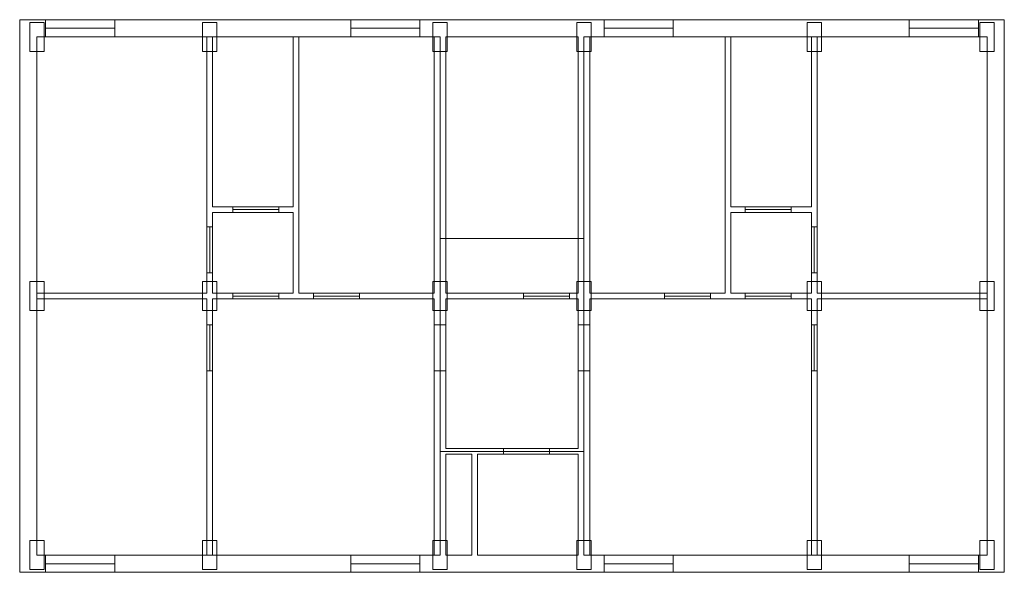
# Model space of a CAD drawing. Header units: millimetres. Extents: x -0.3 to 16.8, y -0.3 to 9.3.
import ezdxf

# ---------------------------------------------------------------- set-up
doc = ezdxf.new("R2010")
doc.units = ezdxf.units.MM
for name, color, linetype, lineweight in [('COLUMN', 41, 'Continuous', 9), ('DOOR', 32, 'Continuous', 15), ('EXTERNAL_WALL', 8, 'Continuous', 0), ('FLOOR_SLAB', 33, 'Continuous', 0), ('PARTITION', 8, 'Continuous', 0), ('WINDOW', 150, 'Continuous', 15)]:
    doc.layers.add(name, color=color, linetype=linetype, lineweight=lineweight)

msp = doc.modelspace()

# ---------------------------------------------------------------- linework, layer by layer
at = {"layer": 'COLUMN', "color": 36, "lineweight": 0, "true_color": 0x874e01}
for points in [[(-0.125, 8.75), (0.125, 8.75), (0.125, 9.25), (-0.125, 9.25), (-0.125, 8.75)], [(2.875, 8.75), (3.125, 8.75), (3.125, 9.25), (2.875, 9.25), (2.875, 8.75)], [(6.875, 8.75), (7.125, 8.75), (7.125, 9.25), (6.875, 9.25), (6.875, 8.75)], [(9.375, 8.75), (9.625, 8.75), (9.625, 9.25), (9.375, 9.25), (9.375, 8.75)], [(13.375, 8.75), (13.625, 8.75), (13.625, 9.25), (13.375, 9.25), (13.375, 8.75)], [(16.375, 8.75), (16.625, 8.75), (16.625, 9.25), (16.375, 9.25), (16.375, 8.75)], [(-0.125, 4.25), (0.125, 4.25), (0.125, 4.75), (-0.125, 4.75), (-0.125, 4.25)], [(2.875, 4.25), (3.125, 4.25), (3.125, 4.75), (2.875, 4.75), (2.875, 4.25)], [(6.875, 4.25), (7.125, 4.25), (7.125, 4.75), (6.875, 4.75), (6.875, 4.25)], [(9.375, 4.25), (9.625, 4.25), (9.625, 4.75), (9.375, 4.75), (9.375, 4.25)], [(13.375, 4.25), (13.625, 4.25), (13.625, 4.75), (13.375, 4.75), (13.375, 4.25)], [(16.375, 4.25), (16.625, 4.25), (16.625, 4.75), (16.375, 4.75), (16.375, 4.25)], [(-0.125, -0.25), (0.125, -0.25), (0.125, 0.25), (-0.125, 0.25), (-0.125, -0.25)], [(2.875, -0.25), (3.125, -0.25), (3.125, 0.25), (2.875, 0.25), (2.875, -0.25)], [(6.875, -0.25), (7.125, -0.25), (7.125, 0.25), (6.875, 0.25), (6.875, -0.25)], [(9.375, -0.25), (9.625, -0.25), (9.625, 0.25), (9.375, 0.25), (9.375, -0.25)], [(13.375, -0.25), (13.625, -0.25), (13.625, 0.25), (13.375, 0.25), (13.375, -0.25)], [(16.375, -0.25), (16.625, -0.25), (16.625, 0.25), (16.375, 0.25), (16.375, -0.25)]]:
    msp.add_lwpolyline(points, close=True, dxfattribs=at)
at = {"layer": 'DOOR', "color": 36, "lineweight": 0, "true_color": 0x874e01}
for p, q in [((3.4, 6.05), (3.4, 5.95)), ((4.2, 6.05), (4.2, 5.95)), ((12.3, 5.95), (12.3, 6.05)), ((13.1, 5.95), (13.1, 6.05)), ((2.95, 5.7), (3.05, 5.7)), ((13.45, 5.7), (13.55, 5.7)), ((2.95, 4.9), (3.05, 4.9)), ((13.45, 4.9), (13.55, 4.9)), ((3.4, 4.45), (3.4, 4.55)), ((4.2, 4.45), (4.2, 4.55)), ((4.8, 4.45), (4.8, 4.55)), ((5.6, 4.45), (5.6, 4.55)), ((8.45, 4.55), (8.45, 4.45)), ((9.25, 4.55), (9.25, 4.45)), ((10.9, 4.55), (10.9, 4.45)), ((11.7, 4.55), (11.7, 4.45)), ((12.3, 4.55), (12.3, 4.45)), ((13.1, 4.55), (13.1, 4.45)), ((2.95, 4), (3.05, 4)), ((7.1, 4), (6.9, 4)), ((9.6, 4), (9.4, 4)), ((13.45, 4), (13.55, 4)), ((2.95, 3.2), (3.05, 3.2)), ((7.1, 3.2), (6.9, 3.2)), ((9.6, 3.2), (9.4, 3.2)), ((13.45, 3.2), (13.55, 3.2)), ((8.1, 1.75), (8.1, 1.85)), ((8.9, 1.75), (8.9, 1.85))]:
    msp.add_line(p, q, dxfattribs=at)
for points in [[(3.4, 6), (4.2, 6)], [(13.1, 6), (12.3, 6)], [(3, 4.9), (3, 5.7)], [(13.5, 4.9), (13.5, 5.7)], [(4.2, 4.5), (3.4, 4.5)], [(5.6, 4.5), (4.8, 4.5)], [(8.45, 4.5), (9.25, 4.5)], [(10.9, 4.5), (11.7, 4.5)], [(12.3, 4.5), (13.1, 4.5)], [(3, 3.2), (3, 4)], [(7, 4), (7, 3.2)], [(9.5, 4), (9.5, 3.2)], [(13.5, 3.2), (13.5, 4)], [(8.9, 1.8), (8.1, 1.8)]]:
    msp.add_lwpolyline(points, dxfattribs=at)
at = {"layer": 'EXTERNAL_WALL', "color": 36, "true_color": 0x874e01}
for p, q in [((-0.3, 9.3), (3, 9.3)), ((-0.3, 9), (-0.3, 9.3)), ((3, 9.3), (4.5, 9.3)), ((4.5, 9.3), (7, 9.3)), ((7, 9.3), (9.5, 9.3)), ((9.5, 9.3), (12, 9.3)), ((12, 9.3), (13.5, 9.3)), ((13.5, 9.3), (16.8, 9.3)), ((16.8, 9), (16.8, 9.3)), ((-0.3, 4.5), (-0.3, 9)), ((0, 9), (2.95, 9)), ((0, 4.55), (0, 9)), ((3.05, 9), (4.45, 9)), ((4.55, 9), (6.9, 9)), ((7.1, 9), (9.4, 9)), ((9.6, 9), (11.95, 9)), ((12.05, 9), (13.45, 9)), ((13.55, 9), (16.5, 9)), ((16.5, 9), (16.5, 4.55)), ((16.8, 9), (16.8, 4.5)), ((-0.3, 0), (-0.3, 4.5)), ((0, 0), (0, 4.45)), ((16.5, 4.45), (16.5, 0)), ((16.8, 4.5), (16.8, 0)), ((-0.3, 0), (-0.3, -0.3)), ((2.95, 0), (0, 0)), ((6.9, 0), (3.05, 0)), ((7.55, 0), (7.1, 0)), ((9.4, 0), (7.65, 0)), ((13.45, 0), (9.6, 0)), ((16.5, 0), (13.55, 0)), ((16.8, 0), (16.8, -0.3)), ((3, -0.3), (-0.3, -0.3)), ((7, -0.3), (3, -0.3)), ((7.6, -0.3), (7, -0.3)), ((9.5, -0.3), (7.6, -0.3)), ((13.5, -0.3), (9.5, -0.3)), ((16.8, -0.3), (13.5, -0.3))]:
    msp.add_line(p, q, dxfattribs=at)
at = {"layer": 'FLOOR_SLAB', "color": 36, "true_color": 0x874e01}
for points in [[(0, 0), (7, 0), (7, 9), (0, 9), (0, 0)], [(9.5, 0), (16.5, 0), (16.5, 9), (9.5, 9), (9.5, 0)], [(7, 1.8), (9.5, 1.8), (9.5, 5.5), (7, 5.5), (7, 1.8)]]:
    msp.add_lwpolyline(points, close=True, dxfattribs=at)
at = {"layer": 'PARTITION', "color": 36, "true_color": 0x874e01}
for p, q in [((2.95, 9), (2.95, 5.95)), ((3.05, 9), (3.05, 6.05)), ((4.45, 9), (4.45, 6.05)), ((4.55, 9), (4.55, 6.05)), ((6.9, 4.55), (6.9, 9)), ((7.1, 4.55), (7.1, 9)), ((9.4, 4.55), (9.4, 9)), ((9.6, 4.55), (9.6, 9)), ((11.95, 9), (11.95, 5.95)), ((12.05, 9), (12.05, 6.05)), ((13.45, 9), (13.45, 6.05)), ((13.55, 9), (13.55, 6.05)), ((4.45, 6.05), (3.05, 6.05)), ((4.55, 6.05), (4.55, 4.55)), ((12.05, 6.05), (13.45, 6.05)), ((13.55, 6.05), (13.55, 4.55)), ((2.95, 5.95), (2.95, 4.55)), ((3.05, 5.95), (3.05, 4.55)), ((4.45, 5.95), (3.05, 5.95)), ((4.45, 5.95), (4.45, 4.55)), ((11.95, 5.95), (11.95, 4.55)), ((12.05, 5.95), (12.05, 4.55)), ((12.05, 5.95), (13.45, 5.95)), ((13.45, 5.95), (13.45, 4.55)), ((0, 4.55), (2.95, 4.55)), ((0, 4.45), (2.95, 4.45)), ((2.95, 4.45), (2.95, 0)), ((3.05, 4.55), (4.45, 4.55)), ((3.05, 4.45), (4.5, 4.45)), ((3.05, 4.45), (3.05, 0)), ((4.5, 4.45), (6.9, 4.45)), ((4.55, 4.55), (6.9, 4.55)), ((6.9, 1.8), (6.9, 4.45)), ((9.4, 4.55), (7.1, 4.55)), ((7.1, 1.85), (7.1, 4.45)), ((9.4, 4.45), (7.1, 4.45)), ((9.4, 1.85), (9.4, 4.45)), ((11.95, 4.55), (9.6, 4.55)), ((9.6, 1.8), (9.6, 4.45)), ((12, 4.45), (9.6, 4.45)), ((13.45, 4.45), (12, 4.45)), ((13.45, 4.55), (12.05, 4.55)), ((13.45, 4.45), (13.45, 0)), ((16.5, 4.55), (13.55, 4.55)), ((16.5, 4.45), (13.55, 4.45)), ((13.55, 4.45), (13.55, 0)), ((6.9, 0), (6.9, 1.8)), ((7.1, 1.85), (7.6, 1.85)), ((7.1, 0), (7.1, 1.75)), ((7.1, 1.75), (7.55, 1.75)), ((7.55, 1.75), (7.55, 0)), ((7.6, 1.85), (9.4, 1.85)), ((7.65, 1.75), (9.4, 1.75)), ((7.65, 1.75), (7.65, 0)), ((9.4, 0), (9.4, 1.75)), ((9.6, 0), (9.6, 1.8))]:
    msp.add_line(p, q, dxfattribs=at)
at = {"layer": 'WINDOW', "color": 36, "lineweight": 0, "true_color": 0x874e01}
for p, q in [((0.15, 9), (0.15, 9.3)), ((1.35, 9), (1.35, 9.3)), ((5.45, 9), (5.45, 9.3)), ((6.65, 9), (6.65, 9.3)), ((9.85, 9), (9.85, 9.3)), ((11.05, 9), (11.05, 9.3)), ((15.15, 9), (15.15, 9.3)), ((16.35, 9), (16.35, 9.3)), ((0.15, 0), (0.15, -0.3)), ((1.35, 0), (1.35, -0.3)), ((5.45, 0), (5.45, -0.3)), ((6.65, 0), (6.65, -0.3)), ((9.85, 0), (9.85, -0.3)), ((11.05, 0), (11.05, -0.3)), ((15.15, 0), (15.15, -0.3)), ((16.35, 0), (16.35, -0.3))]:
    msp.add_line(p, q, dxfattribs=at)
for points in [[(1.35, 9.15), (0.15, 9.15)], [(6.65, 9.15), (5.45, 9.15)], [(11.05, 9.15), (9.85, 9.15)], [(16.35, 9.15), (15.15, 9.15)], [(0.15, -0.15), (1.35, -0.15)], [(5.45, -0.15), (6.65, -0.15)], [(9.85, -0.15), (11.05, -0.15)], [(15.15, -0.15), (16.35, -0.15)]]:
    msp.add_lwpolyline(points, dxfattribs=at)

doc.saveas('drawing.dxf')
